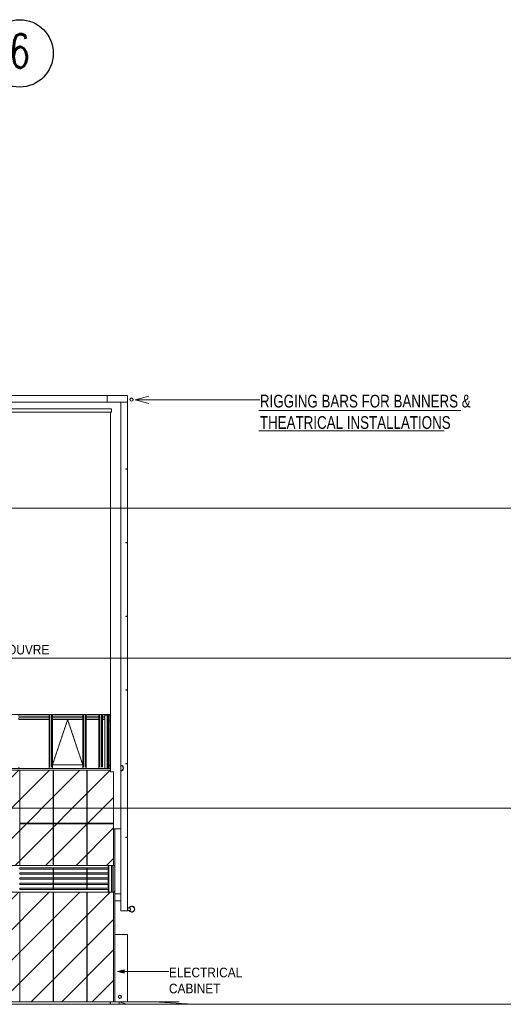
# Model space of a CAD drawing. Header units: millimetres. Extents: x -121668 to 127737, y 1553 to 34854.
# Tile 35 of 94: x -40337 to -25983, y 5625 to 34854. Entities that reach past the tile are written whole.
import ezdxf

# ---------------------------------------------------------------- set-up
doc = ezdxf.new("R2010")
doc.units = ezdxf.units.MM
for name, pattern in [('Center', [40, 10, -5, 20, -5]), ('Dash', [6, 3, -3]), ('Hidden', [7.14375, 4.7625, -2.38125])]:
    doc.linetypes.add(name, pattern=pattern)
for name, color, linetype, lineweight in [('A-ANNO-NOTE', 131, 'Continuous', 25), ('A-DETL', 90, 'Continuous', 9), ('A-DETL-GENF', 92, 'Continuous', 20), ('A-DETL-HDLN', 90, 'Dash', 9), ('A-DETL-MBND', 5, 'Continuous', 9), ('A-DETL-THIN', 151, 'Continuous', 9), ('A-FLOR', 192, 'Continuous', 9), ('A-FLOR-LEVL', 51, 'Continuous', 9), ('A-GENM', 13, 'Continuous', 20), ('A-GLAZ-CURT', 52, 'Continuous', 20), ('A-GLAZ-CWMG', 51, 'Continuous', 20), ('A-ROOF', 132, 'Continuous', 9), ('A-WALL', 113, 'Continuous', 20), ('G-ANNO-TEXT', 231, 'Continuous', 5), ('Q-CASE', 31, 'Continuous', 20), ('S-BEAM', 12, 'Continuous', 20), ('S-COLS', 52, 'Continuous', 20), ('S-GRID-IDEN', 1, 'Continuous', 25)]:
    doc.layers.add(name, color=color, linetype=linetype, lineweight=lineweight)
doc.styles.add('RomanS', font='romans__.ttf', dxfattribs={"width": 0.7, "height": 1003.164557})
doc.styles.add('Swis721 BT_1', font='swiss.ttf', dxfattribs={"width": 0.89, "height": 283.821263})
doc.styles.add('Swis721 BT_2', font='swiss.ttf', dxfattribs={"width": 0.75, "height": 378.428351})

# ---------------------------------------------------------------- blocks, each defined once
blk = doc.blocks.new('System Panel - _DLN__12_12mm laminated clear glass-18442143-Copy of GBP_NORTH ELEAVTION')
at = {"layer": 'A-GLAZ-CURT', "lineweight": 9}
for p, q in [((-41364, 12665), (-41364, 12625)), ((-40464, 12625), (-40464, 12665))]:
    blk.add_line(p, q, dxfattribs=at)
blk = doc.blocks.new('Rectangular Mullion - DLN_FRAME 2-18442144-Copy of GBP_NORTH ELEAVTION')
at = {"layer": 'A-GLAZ-CWMG', "lineweight": 9}
for p, q in [((-38364, 14175), (-38364, 14225)), ((-37984, 14175), (-38364, 14175)), ((-38364, 14075), (-38364, 14125)), ((-37984, 14125), (-38364, 14125)), ((-37984, 14075), (-38364, 14075)), ((-37984, 14225), (-37984, 14175)), ((-37984, 14125), (-37984, 14075))]:
    blk.add_line(p, q, dxfattribs=at)
blk = doc.blocks.new('Rectangular Mullion - DLN_FRAME 2-18442139-Copy of GBP_NORTH ELEAVTION')
at = {"layer": 'A-GLAZ-CWMG', "lineweight": 9}
for p, q in [((-41364, 14175), (-41364, 14225)), ((-40464, 14175), (-41364, 14175)), ((-41364, 14075), (-41364, 14125)), ((-40464, 14125), (-41364, 14125)), ((-40464, 14075), (-41364, 14075)), ((-40464, 14225), (-40464, 14175)), ((-40464, 14125), (-40464, 14075))]:
    blk.add_line(p, q, dxfattribs=at)
blk = doc.blocks.new('CISC HS Pipe Shapes - HA 98x4_8-12447678-Copy of GBP_NORTH ELEAVTION')
at = {"layer": 'S-BEAM'}
for radius, start, end in [(49, 0, 180), (49, 180, 0), (44.2, 0, 180), (44.2, 180, 0)]:
    blk.add_arc((-37015, 23575), radius, start, end, dxfattribs=at)
blk = doc.blocks.new('Rectangular Mullion - DLN_8 x 75mm _WD_-5185272-Copy of GBP_NORTH ELEAVTION')
at = {"layer": 'A-GLAZ-CWMG'}
for p, q in [((-37689, 9655), (-37689, 9750)), ((-37614, 9750), (-37614, 9655))]:
    blk.add_line(p, q, dxfattribs=at)
blk = doc.blocks.new('Rectangular Mullion - DLN_8 x 75mm _WD_-5185276-Copy of GBP_NORTH ELEAVTION')
at = {"layer": 'A-GLAZ-CWMG'}
for p, q in [((-37689, 8950), (-37689, 9055)), ((-37614, 9055), (-37614, 8950))]:
    blk.add_line(p, q, dxfattribs=at)
blk = doc.blocks.new('Rectangular Mullion - DLN_8 x 75mm _WD_-V5-Copy of GBP_NORTH ELEAVTION')
at = {"layer": 'A-GLAZ-CWMG'}
for p, q in [((-37689, 9055), (-37689, 9205)), ((-37614, 9205), (-37614, 9055))]:
    blk.add_line(p, q, dxfattribs=at)
blk = doc.blocks.new('Rectangular Mullion - DLN_40 x 120mm _WD_-18937464-Copy of GBP_NORTH ELEAVTION')
at = {"layer": 'A-GLAZ-CWMG'}
for p, q in [((-38335, 9035), (-38335, 9075)), ((-37689, 9075), (-38335, 9075)), ((-37689, 9035), (-38335, 9035))]:
    blk.add_line(p, q, dxfattribs=at)
blk = doc.blocks.new('Rectangular Mullion - DLN_8 x 75mm _WD_-12438424-Copy of GBP_NORTH ELEAVTION')
at = {"layer": 'A-GLAZ-CWMG'}
blk.add_line((-37715, 14210), (-37715, 14225), dxfattribs=at)
blk = doc.blocks.new('Rectangular Mullion - DLN_135 x 150mm _WD_-STUR_ OPENING-18440605-Copy of GBP_NORTH ELEAVTION')
at = {"layer": 'A-GLAZ-CWMG', "lineweight": 9}
blk.add_line((-37640, 12710), (-37684, 12710), dxfattribs=at)
blk = doc.blocks.new('Rectangular Mullion - DLN_FRAME-18440582-Copy of GBP_NORTH ELEAVTION')
at = {"layer": 'A-GLAZ-CWMG', "lineweight": 9}
for p, q in [((-37814, 14210), (-37741, 14210)), ((-37814, 12625), (-37814, 14210)), ((-37741, 14210), (-37714, 14210)), ((-37741, 12625), (-37741, 14210)), ((-37714, 14210), (-37684, 14210)), ((-37714, 12625), (-37714, 14210)), ((-37684, 12625), (-37684, 14210))]:
    blk.add_line(p, q, dxfattribs=at)
blk = doc.blocks.new('Rectangular Mullion - DLN_150 x 150mm _WD_-STUR_ OPENING-18440647-Copy of GBP_NORTH ELEAVTION')
at = {"layer": 'A-GLAZ-CWMG', "lineweight": 9}
for p, q in [((-37640, 14210), (-37684, 14210)), ((-37684, 14060), (-37640, 14060))]:
    blk.add_line(p, q, dxfattribs=at)
blk = doc.blocks.new('DLN-Surface Channel-L1 - 300x200 _WD_-13064000-Copy of GBP_NORTH ELEAVTION')
at = {"layer": 'Q-CASE'}
for p, q in [((-53089, 5700), (-53089, 5625)), ((-53002, 5700), (-53089, 5700)), ((-52002, 5700), (-52902, 5700)), ((-51002, 5700), (-51902, 5700)), ((-50002, 5700), (-50902, 5700)), ((-49002, 5700), (-49902, 5700)), ((-37649, 5700), (-48902, 5700)), ((-37649, 5625), (-37649, 5700)), ((-37649, 5700), (-37639, 5700)), ((-37649, 5700), (-37649, 5625)), ((-37639, 5700), (-37639, 5625))]:
    blk.add_line(p, q, dxfattribs=at)
blk = doc.blocks.new('Roofs 2 - Roofs 1-6526788-Copy of GBP_NORTH ELEAVTION')
at = {"layer": 'A-ROOF', "lineweight": 15}
for p, q in [((-64189, 23700), (-64189, 23500)), ((-63889, 23700), (-64189, 23700)), ((-37739, 23700), (-63439, 23700)), ((-37739, 23700), (-37739, 23500)), ((-64189, 23500), (-63889, 23500))]:
    blk.add_line(p, q, dxfattribs=at)
blk = doc.blocks.new('DLN-Surface Channel-S1 - 300x150 _WD_-16397748-Copy of GBP_NORTH ELEAVTION')
at = {"layer": 'Q-CASE'}
for p, q in [((-37549, 5700), (-37639, 5700)), ((-37388, 5700), (-37549, 5700))]:
    blk.add_line(p, q, dxfattribs=at)
blk = doc.blocks.new('Rectangular Mullion - DLN_FRAME-16088757-Copy of GBP_NORTH ELEAVTION')
at = {"layer": 'A-GLAZ-CWMG', "lineweight": 9}
for p, q in [((-38464, 14225), (-38464, 12733)), ((-38439, 14225), (-38439, 12665)), ((-38389, 14225), (-38389, 12665)), ((-38364, 14225), (-38364, 12665))]:
    blk.add_line(p, q, dxfattribs=at)
blk = doc.blocks.new('Rectangular Mullion - DLN_FRAME-V32-Copy of GBP_NORTH ELEAVTION')
at = {"layer": 'A-GLAZ-CWMG', "lineweight": 9}
for p, q in [((-39464, 14225), (-39464, 12665)), ((-39439, 14225), (-39439, 12665)), ((-39389, 14225), (-39389, 12665)), ((-39364, 14225), (-39364, 12733))]:
    blk.add_line(p, q, dxfattribs=at)
blk = doc.blocks.new('Rectangular Mullion - DLN_135 x 150mm _WD_-STUR_ OPENING-18442161-Copy of GBP_NORTH ELEAVTION')
at = {"layer": 'A-GLAZ-CWMG', "lineweight": 9}
for p, q in [((-42364, 12625), (-42364, 12733)), ((-41464, 12733), (-42364, 12733)), ((-41464, 12733), (-41464, 12625))]:
    blk.add_line(p, q, dxfattribs=at)
blk = doc.blocks.new('DLN_Banner hook - DLN_Banner hook-V34-Copy of GBP_NORTH ELEAVTION')
at = {"layer": 'A-GENM'}
for p, q in [((-37096, 8500), (-37096, 8470)), ((-37096, 8500), (-37084, 8497)), ((-37096, 8500), (-37096, 8497)), ((-37096, 8430), (-37096, 8400)), ((-37096, 8403), (-37096, 8400))]:
    blk.add_line(p, q, dxfattribs=at)
at = {"layer": 'A-GENM', "flags": 128}
for points in [[(-37139, 8475), (-37122, 8493), (-37098, 8500), (-37096, 8500)], [(-37079, 8496), (-37072, 8494), (-37054, 8477), (-37046, 8453), (-37051, 8428), (-37067, 8409), (-37090, 8400), (-37096, 8400)], [(-37096, 8400), (-37120, 8406), (-37138, 8423), (-37139, 8425)]]:
    blk.add_lwpolyline(points, dxfattribs=at)
at = {"layer": 'A-GENM'}
for radius, start, end in [(88.9, 209.8816, 152.6072), (78.9, 209.704, 149.9881)]:
    blk.add_arc((-37009, 8450), radius, start, end, dxfattribs=at)
blk = doc.blocks.new('DLN_Banner hook - DLN_Banner hook-V35-Copy of GBP_NORTH ELEAVTION')
at = {"layer": 'A-GENM'}
for radius, start, end in [(88.9, 272.1614, 87.8386), (78.9, 272.4337, 87.5663)]:
    blk.add_arc((-37343, 12638), radius, start, end, dxfattribs=at)
blk = doc.blocks.new('DLN_Tactile - Directional Tiles-3867766-Copy of GBP_NORTH ELEAVTION')
at = {"layer": 'A-GENM'}
for p, q in [((-60019, 5702), (-59719, 5702)), ((-60019, 5702), (-60019, 5700)), ((-59719, 5700), (-60019, 5700)), ((-59719, 5700), (-59719, 5702))]:
    blk.add_line(p, q, dxfattribs=at)
blk = doc.blocks.new('DLN_Tactile - Hazard warning Tiles-3867762-Copy of GBP_NORTH ELEAVTION')
at = {"layer": 'A-GENM'}
for p, q in [((-36701, 5702), (-36692, 5702)), ((-36701, 5702), (-36701, 5700)), ((-36692, 5700), (-36701, 5700)), ((-36692, 5702), (-36392, 5702)), ((-36692, 5700), (-36692, 5702)), ((-36392, 5700), (-36692, 5700)), ((-36401, 5700), (-36401, 5702)), ((-36392, 5700), (-36392, 5702))]:
    blk.add_line(p, q, dxfattribs=at)
blk = doc.blocks.new('System Panel - _DLN__12_12mm laminated clear glass-18442145-Copy of GBP_NORTH ELEAVTION')
at = {"layer": 'A-GLAZ-CURT', "lineweight": 9}
for p, q in [((-38364, 12665), (-38364, 12625)), ((-37984, 12625), (-37984, 12665))]:
    blk.add_line(p, q, dxfattribs=at)
blk = doc.blocks.new('Rectangular Mullion - DLN_FRAME 2-18442146-Copy of GBP_NORTH ELEAVTION')
at = {"layer": 'A-GLAZ-CWMG', "lineweight": 9}
for p, q in [((-37884, 14175), (-37884, 14225)), ((-37814, 14175), (-37884, 14175)), ((-37884, 14075), (-37884, 14125)), ((-37814, 14125), (-37884, 14125)), ((-37814, 14075), (-37884, 14075)), ((-37794, 14225), (-37794, 14210))]:
    blk.add_line(p, q, dxfattribs=at)
blk = doc.blocks.new('Rectangular Mullion - DLN_FRAME-16088758-Copy of GBP_NORTH ELEAVTION')
at = {"layer": 'A-GLAZ-CWMG', "lineweight": 9}
for p, q in [((-40464, 14225), (-40464, 12665)), ((-40439, 14225), (-40439, 12665)), ((-40389, 14225), (-40389, 12665)), ((-40364, 14225), (-40364, 12665))]:
    blk.add_line(p, q, dxfattribs=at)
blk = doc.blocks.new('DLN_Tactile - Directional Tiles-V150-Copy of GBP_NORTH ELEAVTION')
at = {"layer": 'A-GENM'}
for p, q in [((-37819, 5702), (-37549, 5702)), ((-37819, 5702), (-37819, 5700)), ((-37549, 5700), (-37819, 5700)), ((-37549, 5702), (-37519, 5702)), ((-37519, 5700), (-37549, 5700)), ((-37519, 5700), (-37519, 5702))]:
    blk.add_line(p, q, dxfattribs=at)
blk = doc.blocks.new('DLN_Tactile - Directional Tiles-V151-Copy of GBP_NORTH ELEAVTION')
at = {"layer": 'A-GENM'}
for p, q in [((-37519, 5702), (-37219, 5702)), ((-37519, 5702), (-37519, 5700)), ((-37388, 5700), (-37519, 5700)), ((-37219, 5700), (-37219, 5702))]:
    blk.add_line(p, q, dxfattribs=at)
blk = doc.blocks.new('CISC HS Pipe Shapes - HA 98x4_8-18756567-Copy of GBP_NORTH ELEAVTION')
at = {"layer": 'S-BEAM'}
for radius, start, end in [(49, 0, 180), (49, 180, 0), (44.2, 0, 180), (44.2, 180, 0)]:
    blk.add_arc((-37364, 5850), radius, start, end, dxfattribs=at)
blk = doc.blocks.new('Rectangular Mullion - DLN_40 x 120mm _WD_-18937448-Copy of GBP_NORTH ELEAVTION')
at = {"layer": 'A-GLAZ-CWMG'}
for p, q in [((-40331, 9035), (-40331, 9075)), ((-39343, 9075), (-40331, 9075)), ((-39343, 9075), (-39343, 9035)), ((-39343, 9035), (-40331, 9035))]:
    blk.add_line(p, q, dxfattribs=at)
blk = doc.blocks.new('Rectangular Mullion - DLN_40 x 120mm _WD_-18935281-Copy of GBP_NORTH ELEAVTION')
at = {"layer": 'A-GLAZ-CWMG'}
for p, q in [((-39335, 9035), (-39335, 9075)), ((-38343, 9075), (-39335, 9075)), ((-38343, 9075), (-38343, 9035)), ((-38343, 9035), (-39335, 9035))]:
    blk.add_line(p, q, dxfattribs=at)
blk = doc.blocks.new('Rectangular Mullion - DLN_8 x 75mm _WD_-18934333-Copy of GBP_NORTH ELEAVTION')
at = {"layer": 'A-GLAZ-CWMG'}
for p, q in [((-39343, 9335), (-39343, 9225)), ((-39335, 9335), (-39335, 9225))]:
    blk.add_line(p, q, dxfattribs=at)
blk = doc.blocks.new('Grid - Bubble - 10mm-1724413-Copy of GBP_NORTH ELEAVTION')
at = {"layer": 'A-ANNO-NOTE'}
blk.add_circle((-85989, 33854), 1000, dxfattribs=at)

msp = doc.modelspace()

# ---------------------------------------------------------------- hatches: boundary and pattern name
at = {"layer": 'A-DETL-GENF', "lineweight": 9}
h = msp.add_hatch(dxfattribs=at)
h.set_pattern_fill('FP_2', color=8, style=0, pattern_type=2)
h.set_pattern_definition([(45, (-49926.7, 1200), (-452.548, 452.548), [])])
h.paths.add_polyline_path([(-37629.5, 5700), (-37549.3, 5700), (-37549.3, 8950), (-48344.3, 8950), (-48344.3, 9750), (-37549.3, 9750), (-37549.3, 12525), (-37639.7, 12525), (-37639.7, 12575), (-48339.3, 12575), (-48339.3, 12525), (-52879.3, 12525), (-52879.3, 11225), (-48679.3, 11225), (-48679.3, 11175), (-48809.3, 11175), (-48809.3, 10725), (-48439.3, 10725), (-48439.3, 10675), (-48539.3, 10675), (-48539.3, 10525), (-48439.3, 10525), (-48439.3, 10475), (-48809.3, 10475), (-48809.3, 9825), (-52879.3, 9825), (-52879.3, 8700), (-49989.3, 8700), (-49989.3, 5700), (-39417.6, 5700)], flags=0)
at = {"layer": 'G-ANNO-TEXT'}
msp.add_hatch(color=7, dxfattribs=at).paths.add_polyline_path([(-37432, 6599.3), (-37232, 6545.7), (-37232, 6652.9)], flags=0)

# ---------------------------------------------------------------- linework, layer by layer
at = {"layer": 'A-DETL', "lineweight": 20}
for p, q in [((-33239.3, 23250), (-27239.3, 23250)), ((-33239.3, 22650), (-27739.3, 22650))]:
    msp.add_line(p, q, dxfattribs=at)
at = {"layer": 'A-DETL-HDLN'}
for p, q in [((-37089.3, 20350), (-86439.3, 20350)), ((-37214.3, 15900), (-86439.3, 15900))]:
    msp.add_line(p, q, dxfattribs=at)
at = {"layer": 'A-DETL-HDLN', "linetype": 'Hidden'}
for p, q in [((-38914.3, 14075), (-39364.3, 12732.5)), ((-38464.3, 12732.5), (-38914.3, 14075))]:
    msp.add_line(p, q, dxfattribs=at)
at = {"layer": 'A-DETL-MBND'}
for q in [(-37514.3, 7702), (-37139.3, 5702)]:
    msp.add_line((-37139.3, 7702), q, dxfattribs=at)
at = {"layer": 'A-DETL-THIN'}
for p, q in [((-37339.3, 23500), (-63889.3, 23500)), ((-37339.3, 10835), (-37339.3, 23500)), ((-63889.3, 23300), (-37609.7, 23300)), ((-37609.7, 23200), (-37639.7, 23200)), ((-37639.7, 23200), (-37639.7, 12575)), ((-37609.7, 23300), (-37609.7, 23200)), ((-37639.7, 15900), (-63139.3, 15900)), ((-48339.3, 14225), (-37639.7, 14225)), ((-37639.7, 12575), (-48339.3, 12575)), ((-37639.7, 12575), (-37639.7, 12525)), ((-37639.7, 12525), (-37639.7, 12575)), ((-37639.7, 12525), (-37549.3, 12525)), ((-37549.3, 12525), (-37639.7, 12525)), ((-37549.3, 12525), (-37549.3, 10835)), ((-37549.3, 9750), (-37549.3, 12525)), ((-37549.3, 10835), (-37339.3, 10835)), ((-48344.3, 9750), (-37549.3, 9750)), ((-37549.3, 8950), (-48344.3, 8950)), ((-37549.3, 5700), (-37549.3, 8950)), ((-7232.7, 5625), (-121667.8, 5625)), ((-49989.3, 5700), (-37549.3, 5700))]:
    msp.add_line(p, q, dxfattribs=at)
at = {"layer": 'A-FLOR', "lineweight": 15}
for p, q in [((-37739.3, 23700), (-37139.3, 23700)), ((-37739.3, 23700), (-37739.3, 23500)), ((-37139.3, 23700), (-37139.3, 23500)), ((-63139.3, 20350), (-37639.7, 20350)), ((-37514.3, 8900), (-37339.3, 8900)), ((-37339.3, 8700), (-37514.3, 8700))]:
    msp.add_line(p, q, dxfattribs=at)
at = {"layer": 'A-FLOR'}
for p, q in [((-37639.7, 23200), (-63109.2, 23200)), ((-48339.3, 12625), (-37639.4, 12625)), ((-37639.7, 12575), (-48339.3, 12575)), ((-37388.3, 5700), (-37388.3, 5625)), ((-37388.3, 5700), (-36364.6, 5700)), ((-37165.1, 5625), (-37388.3, 5700)), ((-36364.6, 5700), (-35186.7, 5625))]:
    msp.add_line(p, q, dxfattribs=at)
at = {"layer": 'A-FLOR-LEVL', "linetype": 'Center', "lineweight": 5}
for p, q in [((-108303, 20350), (-8057.7, 20350)), ((-108303, 15900), (-8057.7, 15900)), ((-108303, 11450), (-8057.7, 11450)), ((-108303, 5625), (-8057.7, 5625))]:
    msp.add_line(p, q, dxfattribs=at)
at = {"layer": 'A-WALL', "lineweight": 15}
for p, q in [((-37139.3, 23500), (-37339.3, 23500)), ((-37139.3, 23500), (-37139.3, 21519.3)), ((-37189.3, 21519.3), (-37189.3, 21509.3)), ((-37139.3, 21519.3), (-37189.3, 21519.3)), ((-37189.3, 21509.3), (-37139.3, 21509.3)), ((-37139.3, 21509.3), (-37139.3, 19333.6)), ((-63139.3, 20350), (-37639.7, 20350)), ((-37189.3, 19333.6), (-37189.3, 19323.6)), ((-37139.3, 19333.6), (-37189.3, 19333.6)), ((-37189.3, 19323.6), (-37139.3, 19323.6)), ((-37139.3, 19323.6), (-37139.3, 17147.9)), ((-37189.3, 17147.9), (-37189.3, 17137.9)), ((-37139.3, 17147.9), (-37189.3, 17147.9)), ((-37189.3, 17137.9), (-37139.3, 17137.9)), ((-37139.3, 17137.9), (-37139.3, 14962.1)), ((-37189.3, 14962.1), (-37189.3, 14952.1)), ((-37139.3, 14962.1), (-37189.3, 14962.1)), ((-37189.3, 14952.1), (-37139.3, 14952.1)), ((-37139.3, 14952.1), (-37139.3, 12776.4)), ((-37189.3, 12776.4), (-37189.3, 12766.4)), ((-37139.3, 12776.4), (-37189.3, 12776.4)), ((-37189.3, 12766.4), (-37139.3, 12766.4)), ((-37139.3, 12766.4), (-37139.3, 10590.7)), ((-37339.3, 8400), (-37339.3, 10835)), ((-37189.3, 10590.7), (-37189.3, 10580.7)), ((-37139.3, 10590.7), (-37189.3, 10590.7)), ((-37189.3, 10580.7), (-37139.3, 10580.7)), ((-37139.3, 10580.7), (-37139.3, 8400)), ((-37139.3, 8400), (-37339.3, 8400))]:
    msp.add_line(p, q, dxfattribs=at)
at = {"layer": 'A-WALL'}
for p, q in [((-40334.3, 12575), (-40334.3, 9750)), ((-39344.3, 9750), (-39344.3, 12575)), ((-39334.3, 12575), (-39334.3, 9750)), ((-38344.3, 9750), (-38344.3, 12575)), ((-38334.3, 12575), (-38334.3, 9750)), ((-40334.3, 11000), (-39344.3, 11000)), ((-39344.3, 10985), (-40334.3, 10985)), ((-39334.3, 11000), (-38344.3, 11000)), ((-38344.3, 10985), (-39334.3, 10985)), ((-38334.3, 11000), (-37549.3, 11000)), ((-37549.3, 10985), (-38334.3, 10985)), ((-37549.3, 10995), (-37564.3, 10995)), ((-37564.3, 10995), (-37564.3, 10985)), ((-37514.3, 8965), (-37514.3, 10835)), ((-40339.3, 9750), (-37514.3, 9750)), ((-37709.8, 9675), (-37709.8, 9750)), ((-37604.3, 8950), (-37604.3, 9750)), ((-37564.3, 8950), (-37564.3, 9750)), ((-37709.8, 9525), (-37709.8, 9635)), ((-37709.8, 9375), (-37709.8, 9485)), ((-37709.8, 9225), (-37709.8, 9335)), ((-37709.8, 9075), (-37709.8, 9185)), ((-37514.3, 8950), (-40339.3, 8950)), ((-40334.3, 8950), (-40334.3, 5700)), ((-39344.3, 5700), (-39344.3, 8950)), ((-39334.3, 8950), (-39334.3, 5700)), ((-38344.3, 5700), (-38344.3, 8950)), ((-38334.3, 8950), (-38334.3, 5700)), ((-37709.8, 8950), (-37709.8, 9035)), ((-37514.3, 8965), (-37564.3, 8965)), ((-37564.3, 8955), (-37514.3, 8955)), ((-37514.3, 5700), (-37514.3, 8955))]:
    msp.add_line(p, q, dxfattribs=at)
at = {"layer": 'G-ANNO-TEXT', "color": 7}
for p, q in [((-36906.9, 23569.6), (-36506.9, 23676.8)), ((-36906.9, 23569.6), (-36506.9, 23462.5)), ((-36906.9, 23569.6), (-33206.9, 23569.6)), ((-37232, 6652.9), (-37432, 6599.3)), ((-37432, 6599.3), (-37232, 6545.7)), ((-37432, 6599.3), (-35907, 6599.3)), ((-37232, 6545.7), (-37232, 6652.9))]:
    msp.add_line(p, q, dxfattribs=at)
at = {"layer": 'S-COLS', "lineweight": 15}
for p, q in [((-37139.3, 21509.3), (-37139.3, 21519.3)), ((-37139.3, 19323.6), (-37139.3, 19333.6)), ((-37139.3, 17137.9), (-37139.3, 17147.9)), ((-37139.3, 14952.1), (-37139.3, 14962.1)), ((-37739.3, 14225), (-37739.3, 14210)), ((-37139.3, 12766.4), (-37139.3, 12776.4)), ((-37139.3, 10580.7), (-37139.3, 10590.7)), ((-37339.3, 8900), (-37514.3, 8900))]:
    msp.add_line(p, q, dxfattribs=at)

# ---------------------------------------------------------------- block references
at = {"layer": 'A-GENM'}
for name, p in [('DLN_Banner hook - DLN_Banner hook-V35-Copy of GBP_NORTH ELEAVTION', (0, 0)), ('DLN_Banner hook - DLN_Banner hook-V34-Copy of GBP_NORTH ELEAVTION', (0, 0)), ('DLN_Tactile - Directional Tiles-3867766-Copy of GBP_NORTH ELEAVTION', (19500, 0)), ('DLN_Tactile - Directional Tiles-3867766-Copy of GBP_NORTH ELEAVTION', (19800, 0)), ('DLN_Tactile - Directional Tiles-3867766-Copy of GBP_NORTH ELEAVTION', (20100, 0)), ('DLN_Tactile - Directional Tiles-3867766-Copy of GBP_NORTH ELEAVTION', (20400, 0)), ('DLN_Tactile - Directional Tiles-3867766-Copy of GBP_NORTH ELEAVTION', (20700, 0)), ('DLN_Tactile - Directional Tiles-3867766-Copy of GBP_NORTH ELEAVTION', (21000, 0)), ('DLN_Tactile - Directional Tiles-3867766-Copy of GBP_NORTH ELEAVTION', (21300, 0)), ('DLN_Tactile - Directional Tiles-3867766-Copy of GBP_NORTH ELEAVTION', (21600, 0)), ('DLN_Tactile - Directional Tiles-3867766-Copy of GBP_NORTH ELEAVTION', (21900, 0)), ('DLN_Tactile - Directional Tiles-V150-Copy of GBP_NORTH ELEAVTION', (0, 0)), ('DLN_Tactile - Directional Tiles-V151-Copy of GBP_NORTH ELEAVTION', (0, 0)), ('DLN_Tactile - Hazard warning Tiles-3867762-Copy of GBP_NORTH ELEAVTION', (-299.9, 0)), ('DLN_Tactile - Hazard warning Tiles-3867762-Copy of GBP_NORTH ELEAVTION', (0, 0)), ('DLN_Tactile - Hazard warning Tiles-3867762-Copy of GBP_NORTH ELEAVTION', (173, 0)), ('DLN_Tactile - Hazard warning Tiles-3867762-Copy of GBP_NORTH ELEAVTION', (328.3, 0)), ('DLN_Tactile - Hazard warning Tiles-3867762-Copy of GBP_NORTH ELEAVTION', (467.1, 0)), ('DLN_Tactile - Hazard warning Tiles-3867762-Copy of GBP_NORTH ELEAVTION', (590.3, 0)), ('DLN_Tactile - Hazard warning Tiles-3867762-Copy of GBP_NORTH ELEAVTION', (698.9, 0)), ('DLN_Tactile - Hazard warning Tiles-3867762-Copy of GBP_NORTH ELEAVTION', (793.3, 0))]:
    msp.add_blockref(name, p, dxfattribs=at)
at = {"layer": 'A-GLAZ-CURT', "lineweight": 9}
for name, p in [('System Panel - _DLN__12_12mm laminated clear glass-18442143-Copy of GBP_NORTH ELEAVTION', (1000, 0)), ('System Panel - _DLN__12_12mm laminated clear glass-18442145-Copy of GBP_NORTH ELEAVTION', (0, 0))]:
    msp.add_blockref(name, p, dxfattribs=at)
at = {"layer": 'A-GLAZ-CWMG', "lineweight": 9}
for name, p in [('Rectangular Mullion - DLN_FRAME 2-18442139-Copy of GBP_NORTH ELEAVTION', (1000, 0)), ('Rectangular Mullion - DLN_FRAME-V32-Copy of GBP_NORTH ELEAVTION', (0, 0)), ('Rectangular Mullion - DLN_FRAME 2-18442139-Copy of GBP_NORTH ELEAVTION', (2000, 0)), ('Rectangular Mullion - DLN_FRAME-16088757-Copy of GBP_NORTH ELEAVTION', (0, 0)), ('Rectangular Mullion - DLN_FRAME 2-18442144-Copy of GBP_NORTH ELEAVTION', (0, 0)), ('Rectangular Mullion - DLN_FRAME-16088758-Copy of GBP_NORTH ELEAVTION', (2480, 0)), ('Rectangular Mullion - DLN_FRAME 2-18442146-Copy of GBP_NORTH ELEAVTION', (0, 0)), ('Rectangular Mullion - DLN_FRAME-18440582-Copy of GBP_NORTH ELEAVTION', (0, 0)), ('Rectangular Mullion - DLN_150 x 150mm _WD_-STUR_ OPENING-18440647-Copy of GBP_NORTH ELEAVTION', (0, 0)), ('Rectangular Mullion - DLN_135 x 150mm _WD_-STUR_ OPENING-18442161-Copy of GBP_NORTH ELEAVTION', (3000, 0)), ('Rectangular Mullion - DLN_135 x 150mm _WD_-STUR_ OPENING-18440605-Copy of GBP_NORTH ELEAVTION', (0, 0))]:
    msp.add_blockref(name, p, dxfattribs=at)
at = {"layer": 'A-GLAZ-CWMG'}
for name, p in [('Rectangular Mullion - DLN_8 x 75mm _WD_-12438424-Copy of GBP_NORTH ELEAVTION', (0, 0)), ('Rectangular Mullion - DLN_40 x 120mm _WD_-18937448-Copy of GBP_NORTH ELEAVTION', (0, 600)), ('Rectangular Mullion - DLN_40 x 120mm _WD_-18935281-Copy of GBP_NORTH ELEAVTION', (0, 600)), ('Rectangular Mullion - DLN_40 x 120mm _WD_-18937464-Copy of GBP_NORTH ELEAVTION', (0, 600)), ('Rectangular Mullion - DLN_8 x 75mm _WD_-5185272-Copy of GBP_NORTH ELEAVTION', (0, 0)), ('Rectangular Mullion - DLN_8 x 75mm _WD_-V5-Copy of GBP_NORTH ELEAVTION', (0, 450)), ('Rectangular Mullion - DLN_40 x 120mm _WD_-18937448-Copy of GBP_NORTH ELEAVTION', (0, 450)), ('Rectangular Mullion - DLN_40 x 120mm _WD_-18937448-Copy of GBP_NORTH ELEAVTION', (0, 300)), ('Rectangular Mullion - DLN_8 x 75mm _WD_-18934333-Copy of GBP_NORTH ELEAVTION', (0, 300)), ('Rectangular Mullion - DLN_8 x 75mm _WD_-18934333-Copy of GBP_NORTH ELEAVTION', (0, 150)), ('Rectangular Mullion - DLN_40 x 120mm _WD_-18935281-Copy of GBP_NORTH ELEAVTION', (0, 450)), ('Rectangular Mullion - DLN_40 x 120mm _WD_-18935281-Copy of GBP_NORTH ELEAVTION', (0, 300)), ('Rectangular Mullion - DLN_8 x 75mm _WD_-18934333-Copy of GBP_NORTH ELEAVTION', (1000, 300)), ('Rectangular Mullion - DLN_8 x 75mm _WD_-18934333-Copy of GBP_NORTH ELEAVTION', (1000, 150)), ('Rectangular Mullion - DLN_40 x 120mm _WD_-18937464-Copy of GBP_NORTH ELEAVTION', (0, 450)), ('Rectangular Mullion - DLN_40 x 120mm _WD_-18937464-Copy of GBP_NORTH ELEAVTION', (0, 300)), ('Rectangular Mullion - DLN_8 x 75mm _WD_-V5-Copy of GBP_NORTH ELEAVTION', (0, 300)), ('Rectangular Mullion - DLN_8 x 75mm _WD_-V5-Copy of GBP_NORTH ELEAVTION', (0, 150)), ('Rectangular Mullion - DLN_40 x 120mm _WD_-18937448-Copy of GBP_NORTH ELEAVTION', (0, 150)), ('Rectangular Mullion - DLN_40 x 120mm _WD_-18937448-Copy of GBP_NORTH ELEAVTION', (0, 0)), ('Rectangular Mullion - DLN_8 x 75mm _WD_-18934333-Copy of GBP_NORTH ELEAVTION', (0, 0)), ('Rectangular Mullion - DLN_8 x 75mm _WD_-18934333-Copy of GBP_NORTH ELEAVTION', (0, -150)), ('Rectangular Mullion - DLN_40 x 120mm _WD_-18935281-Copy of GBP_NORTH ELEAVTION', (0, 150)), ('Rectangular Mullion - DLN_40 x 120mm _WD_-18935281-Copy of GBP_NORTH ELEAVTION', (0, 0)), ('Rectangular Mullion - DLN_8 x 75mm _WD_-18934333-Copy of GBP_NORTH ELEAVTION', (1000, 0)), ('Rectangular Mullion - DLN_8 x 75mm _WD_-18934333-Copy of GBP_NORTH ELEAVTION', (1000, -150)), ('Rectangular Mullion - DLN_40 x 120mm _WD_-18937464-Copy of GBP_NORTH ELEAVTION', (0, 150)), ('Rectangular Mullion - DLN_40 x 120mm _WD_-18937464-Copy of GBP_NORTH ELEAVTION', (0, 0)), ('Rectangular Mullion - DLN_8 x 75mm _WD_-V5-Copy of GBP_NORTH ELEAVTION', (0, 0)), ('Rectangular Mullion - DLN_8 x 75mm _WD_-5185276-Copy of GBP_NORTH ELEAVTION', (0, 0))]:
    msp.add_blockref(name, p, dxfattribs=at)
at = {"layer": 'A-ROOF', "lineweight": 15}
msp.add_blockref('Roofs 2 - Roofs 1-6526788-Copy of GBP_NORTH ELEAVTION', (0, 0), dxfattribs=at)
at = {"layer": 'Q-CASE'}
for name in ['DLN-Surface Channel-L1 - 300x200 _WD_-13064000-Copy of GBP_NORTH ELEAVTION', 'DLN-Surface Channel-S1 - 300x150 _WD_-16397748-Copy of GBP_NORTH ELEAVTION']:
    msp.add_blockref(name, (0, 0), dxfattribs=at)
at = {"layer": 'S-BEAM'}
for name in ['CISC HS Pipe Shapes - HA 98x4_8-12447678-Copy of GBP_NORTH ELEAVTION', 'CISC HS Pipe Shapes - HA 98x4_8-18756567-Copy of GBP_NORTH ELEAVTION']:
    msp.add_blockref(name, (0, 0), dxfattribs=at)
at = {"layer": 'S-GRID-IDEN'}
msp.add_blockref('Grid - Bubble - 10mm-1724413-Copy of GBP_NORTH ELEAVTION', (45650, 0), dxfattribs=at)

# ---------------------------------------------------------------- texts
at = {"layer": 'G-ANNO-TEXT', "color": 7, "attachment_point": 1, "line_spacing_factor": 1.00667}
for s, insert, char_height, width, style in [('RIGGING BARS FOR BANNERS &\\PTHEATRICAL INSTALLATIONS', (-33206.9, 23720.1), 378.428, 7214.4, 'Swis721 BT_2'), ('FEATURE LOUVRE\\PWALL', (-42652.5, 16295.1), 283.821, 3621.6, 'Swis721 BT_1'), ('ELECTRICAL\\PCABINET', (-35907, 6712.2), 283.82, 2469.6, 'Swis721 BT_1')]:
    msp.add_mtext(s, dxfattribs=dict(at, insert=insert, char_height=char_height, width=width, style=style))
at = {"layer": 'S-GRID-IDEN', "lineweight": 5, "insert": (-40336.6, 34428.4), "char_height": 1003.165, "width": 792, "attachment_point": 2, "line_spacing_factor": 0.964689, "style": 'RomanS'}
msp.add_mtext('\\fRomanS|b0|i0|c134|p2|;\\W.7;6', dxfattribs=at)

doc.saveas('drawing.dxf')
